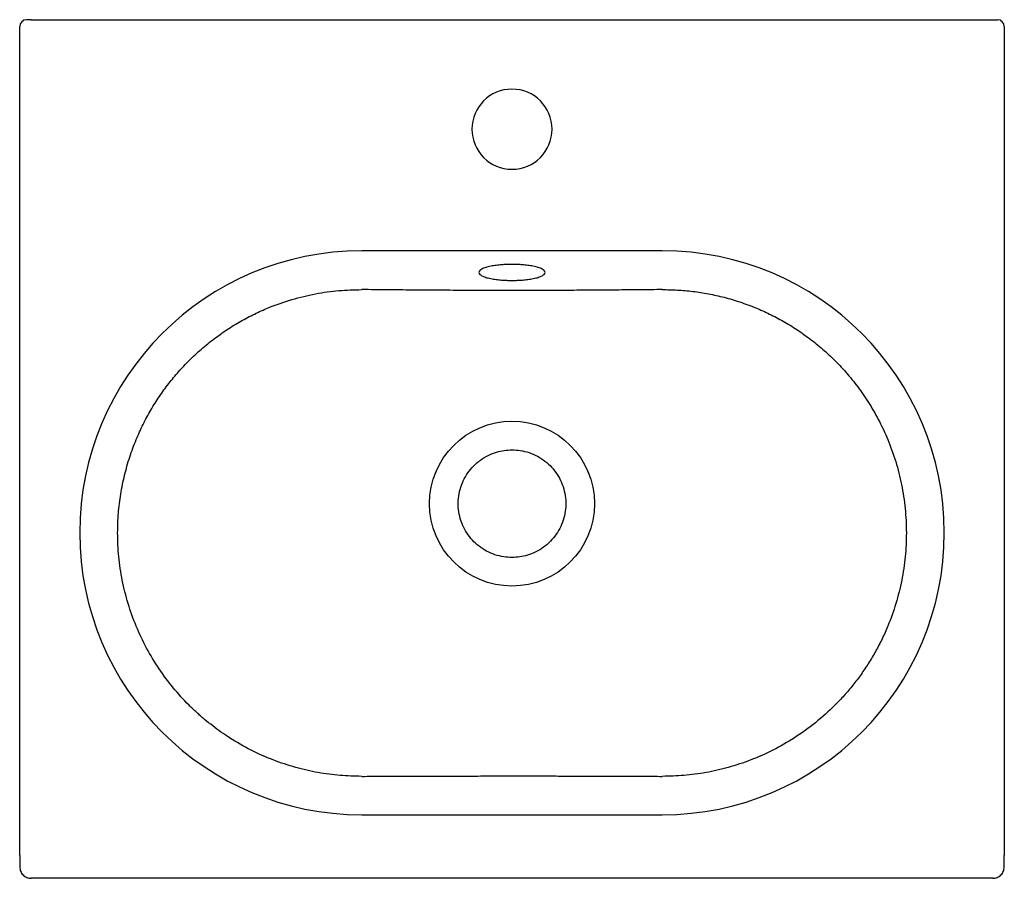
# Model space of a CAD drawing. Header units: millimetres. Extents: x 4121.224 to 4121.654, y 2328.71 to 2329.085.
import ezdxf

# ---------------------------------------------------------------- set-up
doc = ezdxf.new("R2010")
doc.units = ezdxf.units.MM
doc.layers.add('SANINDUSA', color=3, linetype='Continuous')

msp = doc.modelspace()

# ---------------------------------------------------------------- linework, layer by layer
at = {"layer": 'SANINDUSA'}
for p, q in [((4121.22414, 2328.72028), (4121.22414, 2329.08228)), ((4121.22914, 2329.08528), (4121.22714, 2329.08528)), ((4121.22914, 2329.08528), (4121.64914, 2329.08528)), ((4121.64914, 2329.08528), (4121.65114, 2329.08528)), ((4121.65414, 2329.08228), (4121.65414, 2328.72028)), ((4121.50479, 2328.98434), (4121.37349, 2328.98434)), ((4121.37349, 2328.73803), (4121.50479, 2328.73803)), ((4121.64914, 2328.71028), (4121.22914, 2328.71028))]:
    msp.add_line(p, q, dxfattribs=at)
msp.add_circle((4121.43914, 2328.87391), 0.036, dxfattribs=at)
for centre, radius, start, end in [((4121.22714, 2329.08228), 0.003, 90, 180), ((4121.65114, 2329.08228), 0.003, 0, 90), ((4121.43914, 2329.03745), 0.0175, 90, 270), ((4121.43914, 2329.03745), 0.0175, 270, 90), ((4121.37349, 2328.86118), 0.12315, 90, 270), ((4121.50479, 2328.86118), 0.12315, 270, 90)]:
    msp.add_arc(centre, radius, start, end, dxfattribs=at)
for points, knots in [([(4121.43914, 2328.97841), (4121.4385, 2328.97841), (4121.43713, 2328.9784), (4121.43497, 2328.97828), (4121.43266, 2328.97807), (4121.43031, 2328.97772), (4121.42807, 2328.97722), (4121.4262, 2328.97656), (4121.42494, 2328.97577), (4121.42449, 2328.97491), (4121.42494, 2328.97404), (4121.4262, 2328.97325), (4121.42807, 2328.9726), (4121.43031, 2328.9721), (4121.43266, 2328.97175), (4121.43497, 2328.97153), (4121.43713, 2328.97142), (4121.4385, 2328.9714), (4121.43914, 2328.9714)], [0, 0, 0, 0, 0.042424, 0.090421, 0.144503, 0.20497, 0.271734, 0.344151, 0.420895, 0.5, 0.579106, 0.655849, 0.728266, 0.79503, 0.855497, 0.909579, 0.957576, 1, 1, 1, 1]), ([(4121.43914, 2328.97841), (4121.43914, 2328.97838), (4121.43914, 2328.97835), (4121.43914, 2328.97842), (4121.43914, 2328.97843)], [0, 0, 0, 0, 0.839845, 1, 1, 1, 1]), ([(4121.43914, 2328.9714), (4121.43978, 2328.9714), (4121.44116, 2328.97142), (4121.44331, 2328.97153), (4121.44562, 2328.97175), (4121.44797, 2328.9721), (4121.45021, 2328.9726), (4121.45208, 2328.97325), (4121.45334, 2328.97404), (4121.45379, 2328.97491), (4121.45334, 2328.97577), (4121.45208, 2328.97656), (4121.45021, 2328.97722), (4121.44797, 2328.97772), (4121.44562, 2328.97807), (4121.44331, 2328.97828), (4121.44116, 2328.9784), (4121.43978, 2328.97841), (4121.43914, 2328.97841)], [0, 0, 0, 0, 0.042424, 0.090421, 0.144504, 0.20497, 0.271734, 0.344151, 0.420895, 0.5, 0.579105, 0.655849, 0.728266, 0.79503, 0.855497, 0.909579, 0.957576, 1, 1, 1, 1]), ([(4121.37349, 2328.75481), (4121.37035, 2328.75488), (4121.36397, 2328.75503), (4121.35432, 2328.75635), (4121.34454, 2328.75857), (4121.33474, 2328.76183), (4121.32503, 2328.76615), (4121.31751, 2328.77046), (4121.31202, 2328.77415), (4121.30841, 2328.77682), (4121.30487, 2328.77966), (4121.30142, 2328.78269), (4121.29673, 2328.78717), (4121.29106, 2328.79341), (4121.28485, 2328.80175), (4121.2794, 2328.81078), (4121.27488, 2328.82033), (4121.27133, 2328.83025), (4121.26879, 2328.8404), (4121.26726, 2328.85075), (4121.26678, 2328.86057), (4121.26716, 2328.86971), (4121.26817, 2328.8781), (4121.26983, 2328.8863), (4121.2721, 2328.89426), (4121.27484, 2328.90167), (4121.27796, 2328.90851), (4121.28135, 2328.91479), (4121.28509, 2328.92074), (4121.28914, 2328.92633), (4121.29348, 2328.93157), (4121.29823, 2328.93662), (4121.3034, 2328.94144), (4121.30898, 2328.94596), (4121.31474, 2328.95002), (4121.32062, 2328.95362), (4121.3266, 2328.95677), (4121.334, 2328.96009), (4121.34288, 2328.96322), (4121.35322, 2328.9657), (4121.36342, 2328.96717), (4121.37017, 2328.96732), (4121.37349, 2328.9674)], [0, 0, 0, 0, 0.0281756, 0.0572365, 0.0871824, 0.1180132, 0.1497284, 0.1823279, 0.1956203, 0.2090542, 0.2226296, 0.2363464, 0.2502048, 0.280799, 0.3118398, 0.3433269, 0.3752598, 0.406472, 0.4376995, 0.4689417, 0.5001982, 0.5257085, 0.5509532, 0.5759322, 0.6006452, 0.6250919, 0.6467509, 0.6680731, 0.6890584, 0.7097066, 0.7300179, 0.7499918, 0.7718908, 0.7933609, 0.8144021, 0.8350143, 0.8551975, 0.8749515, 0.9077159, 0.939479, 0.9702404, 1, 1, 1, 1]), ([(4121.43914, 2328.96694), (4121.43556, 2328.96694), (4121.4284, 2328.96696), (4121.41746, 2328.96704), (4121.40649, 2328.96712), (4121.39556, 2328.96719), (4121.38461, 2328.96729), (4121.37727, 2328.96736), (4121.37349, 2328.9674)], [0, 0, 0, 0, 0.163442, 0.32733, 0.49992, 0.66441, 0.827048, 1, 1, 1, 1]), ([(4121.50479, 2328.9674), (4121.50151, 2328.96736), (4121.49522, 2328.9673), (4121.48583, 2328.96722), (4121.47665, 2328.96715), (4121.46727, 2328.96709), (4121.45786, 2328.96701), (4121.44843, 2328.96695), (4121.44223, 2328.96694), (4121.43914, 2328.96694)], [0, 0, 0, 0, 0.149778, 0.287794, 0.429032, 0.569378, 0.716542, 0.858946, 1, 1, 1, 1]), ([(4121.50479, 2328.9674), (4121.50699, 2328.96737), (4121.51144, 2328.96731), (4121.51816, 2328.96668), (4121.52498, 2328.96563), (4121.53186, 2328.96409), (4121.53877, 2328.96205), (4121.54538, 2328.95959), (4121.55168, 2328.95677), (4121.55766, 2328.95362), (4121.56354, 2328.95002), (4121.5693, 2328.94596), (4121.57488, 2328.94144), (4121.58038, 2328.93631), (4121.58572, 2328.93056), (4121.59083, 2328.92414), (4121.59551, 2328.91721), (4121.59971, 2328.9098), (4121.60356, 2328.90149), (4121.60687, 2328.89229), (4121.60942, 2328.88222), (4121.611, 2328.87182), (4121.61153, 2328.86127), (4121.61102, 2328.85075), (4121.60949, 2328.8404), (4121.60695, 2328.83025), (4121.60392, 2328.82176), (4121.60083, 2328.81487), (4121.59803, 2328.80948), (4121.59496, 2328.80429), (4121.59162, 2328.79933), (4121.58804, 2328.7946), (4121.58424, 2328.79011), (4121.57892, 2328.7845), (4121.57183, 2328.77814), (4121.56272, 2328.77158), (4121.55325, 2328.76615), (4121.54354, 2328.76183), (4121.53374, 2328.75857), (4121.52396, 2328.75635), (4121.51431, 2328.75503), (4121.50793, 2328.75488), (4121.50479, 2328.75481)], [0, 0, 0, 0, 0.019732, 0.03991, 0.060533, 0.081602, 0.103116, 0.125076, 0.14483, 0.165013, 0.185625, 0.206666, 0.228136, 0.250035, 0.274042, 0.298535, 0.323513, 0.348976, 0.374924, 0.405519, 0.43653, 0.467957, 0.499799, 0.531055, 0.562297, 0.593524, 0.624736, 0.643043, 0.661204, 0.67922, 0.69709, 0.714814, 0.732392, 0.749824, 0.78419, 0.817673, 0.850273, 0.881988, 0.912818, 0.942764, 0.971825, 1, 1, 1, 1]), ([(4121.43914, 2328.89741), (4121.43801, 2328.89736), (4121.43574, 2328.89727), (4121.43222, 2328.89647), (4121.4287, 2328.89508), (4121.42529, 2328.89303), (4121.42228, 2328.89043), (4121.41974, 2328.88737), (4121.41776, 2328.88392), (4121.41638, 2328.88019), (4121.41565, 2328.87628), (4121.41558, 2328.8723), (4121.41619, 2328.86837), (4121.41744, 2328.86459), (4121.41932, 2328.86109), (4121.42175, 2328.85794), (4121.42468, 2328.85525), (4121.42802, 2328.85308), (4121.43168, 2328.85152), (4121.43542, 2328.8506), (4121.43908, 2328.85032), (4121.44254, 2328.85058), (4121.44606, 2328.85135), (4121.44958, 2328.85274), (4121.45299, 2328.85479), (4121.456, 2328.85739), (4121.45854, 2328.86045), (4121.46052, 2328.8639), (4121.4619, 2328.86763), (4121.46263, 2328.87155), (4121.4627, 2328.87552), (4121.46209, 2328.87945), (4121.46084, 2328.88323), (4121.45896, 2328.88674), (4121.45653, 2328.88989), (4121.4536, 2328.89257), (4121.45026, 2328.89474), (4121.4466, 2328.8963), (4121.44286, 2328.89725), (4121.44034, 2328.89736), (4121.43914, 2328.89741)], [0, 0, 0, 0, 0.023055, 0.04611, 0.072955, 0.099801, 0.126647, 0.153493, 0.180339, 0.207184, 0.23403, 0.260876, 0.287722, 0.314568, 0.341413, 0.368259, 0.395105, 0.421951, 0.448797, 0.475643, 0.5, 0.523055, 0.546109, 0.572955, 0.599801, 0.626647, 0.653493, 0.680338, 0.707184, 0.73403, 0.760876, 0.787722, 0.814567, 0.841413, 0.868259, 0.895105, 0.921951, 0.948797, 0.975642, 1, 1, 1, 1]), ([(4121.37349, 2328.75481), (4121.37674, 2328.75483), (4121.38302, 2328.75487), (4121.39232, 2328.75491), (4121.40174, 2328.75493), (4121.41119, 2328.75495), (4121.42072, 2328.75496), (4121.42992, 2328.75497), (4121.43607, 2328.75498), (4121.43914, 2328.75498)], [0, 0, 0, 0, 0.148507, 0.287163, 0.424721, 0.579274, 0.718996, 0.85992, 1, 1, 1, 1]), ([(4121.43914, 2328.75498), (4121.44181, 2328.75498), (4121.44728, 2328.75497), (4121.45528, 2328.75497), (4121.46355, 2328.75496), (4121.47176, 2328.75494), (4121.48017, 2328.75493), (4121.48825, 2328.7549), (4121.49646, 2328.75486), (4121.50193, 2328.75483), (4121.50479, 2328.75481)], [0, 0, 0, 0, 0.12217, 0.249981, 0.365407, 0.499966, 0.62496, 0.74996, 0.869241, 1, 1, 1, 1]), ([(4121.22414, 2328.72028), (4121.22414, 2328.71963), (4121.22414, 2328.71832), (4121.22414, 2328.71666), (4121.22414, 2328.71551), (4121.22414, 2328.71536), (4121.22414, 2328.71528)], [0, 0, 0, 0, 0.250001, 0.500001, 0.75, 1, 1, 1, 1]), ([(4121.65414, 2328.71528), (4121.65414, 2328.71536), (4121.65414, 2328.71551), (4121.65414, 2328.71666), (4121.65414, 2328.71832), (4121.65414, 2328.71963), (4121.65414, 2328.72028)], [0, 0, 0, 0, 0.25, 0.499999, 0.749999, 1, 1, 1, 1]), ([(4121.22414, 2328.71528), (4121.22422, 2328.71463), (4121.22437, 2328.71332), (4121.22552, 2328.71166), (4121.22717, 2328.71051), (4121.22848, 2328.71036), (4121.22914, 2328.71028)], [0, 0, 0, 0, 0.25, 0.499999, 0.749998, 1, 1, 1, 1]), ([(4121.64914, 2328.71028), (4121.6498, 2328.71036), (4121.65111, 2328.71051), (4121.65276, 2328.71166), (4121.65391, 2328.71332), (4121.65406, 2328.71463), (4121.65414, 2328.71528)], [0, 0, 0, 0, 0.2500008, 0.5000005, 0.7500002, 1, 1, 1, 1])]:
    msp.add_open_spline(points, degree=3, knots=knots, dxfattribs=at)

doc.saveas('drawing.dxf')
